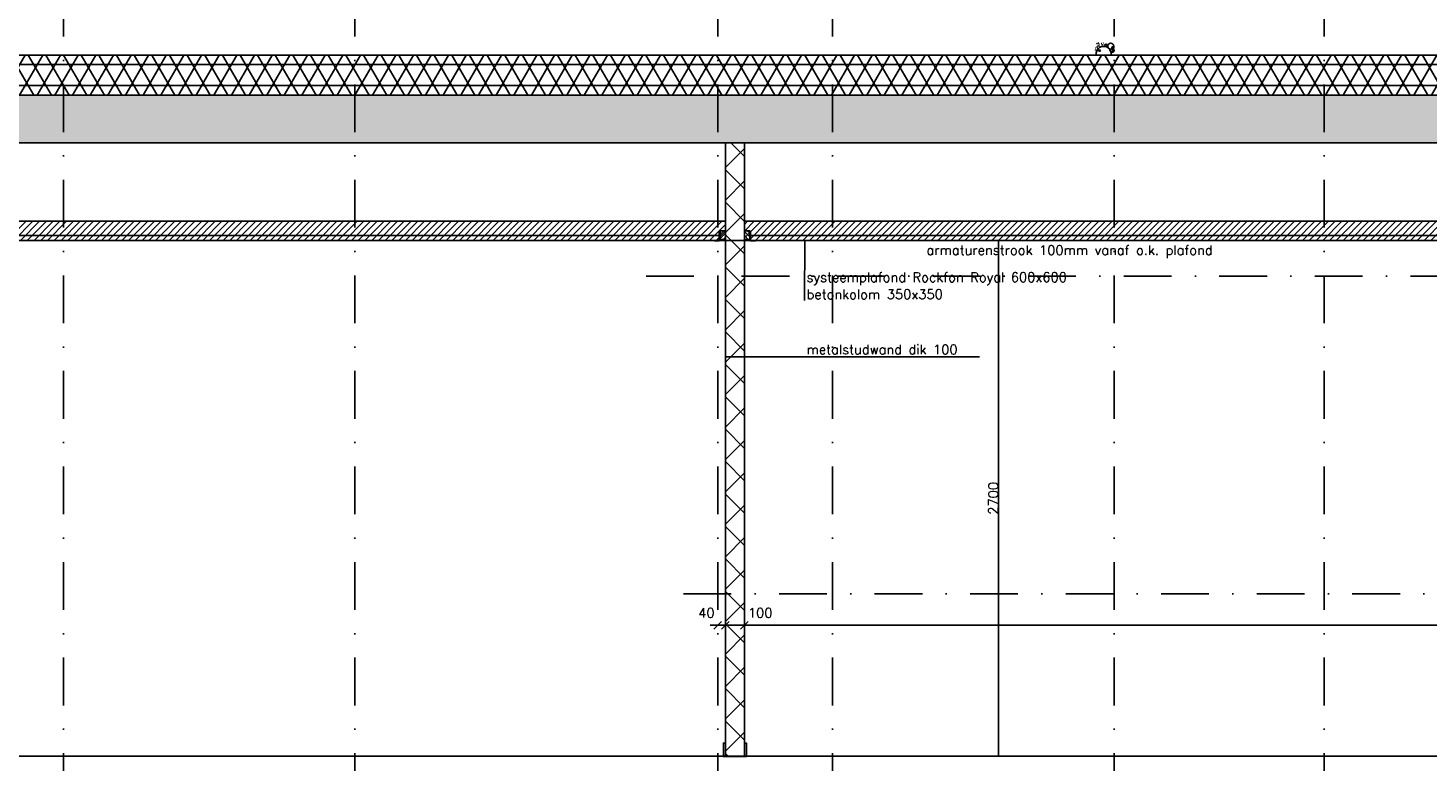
# Model space of a CAD drawing. Extents: x 0 to 297174, y -27731 to 163980.
# Tile 53 of 152: x 156954 to 164282, y 95766 to 99608. Entities that reach past the tile are written whole.
import ezdxf

# ---------------------------------------------------------------- set-up
doc = ezdxf.new("R2010")
doc.units = 0
doc.header["$LTSCALE"] = 5
doc.header["$MEASUREMENT"] = 0
doc.header["$PDMODE"] = 3
doc.header["$PDSIZE"] = 0.1
doc.linetypes.add('DASHDOT', pattern=[1, 0.5, -0.25, 0, -0.25])
doc.linetypes.add('DD1', pattern=[2.66667, 1.66667, -0.5, 0, -0.5])
doc.layers.get('0').update_dxf_attribs({"linetype": 'CONTINUOUS'})
doc.layers.get('DEFPOINTS').update_dxf_attribs({"linetype": 'CONTINUOUS'})
for name, color, linetype in [('A--01A1_ACEER', 1, 'CONTINUOUS'), ('A--A21--_F-23-', 9, 'CONTINUOUS'), ('A--A22--_F123-', 9, 'CONTINUOUS'), ('A--A23--_F--3-', 9, 'CONTINUOUS'), ('A--A25--_F--3-', 9, 'CONTINUOUS'), ('A--L13D3_VLOEREN', 3, 'CONTINUOUS'), ('A--L21--_F-23-', 4, 'CONTINUOUS'), ('A--L22--', 3, 'CONTINUOUS'), ('A--L22--_F--3-', 7, 'CONTINUOUS'), ('A--L22D2_BINNENWAND', 2, 'CONTINUOUS'), ('A--L23--', 7, 'CONTINUOUS'), ('A--L23--_F--3-', 7, 'CONTINUOUS'), ('A--L25--', 7, 'CONTINUOUS'), ('A--L25--_F-23-', 7, 'CONTINUOUS'), ('A--L35-D2-_PLAFONDS', 2, 'CONTINUOUS'), ('A--L35-D4-_PLAFONDS', 4, 'CONTINUOUS'), ('A--L35D1_PLAFONDS', 1, 'CONTINUOUS'), ('A--M$1A-_F123-', 1, 'CONTINUOUS'), ('A--T01A-25_TEKST', 2, 'CONTINUOUS'), ('STRAMIEN', 8, 'DD1'), ('X--LR---_CP', 7, 'CONTINUOUS')]:
    doc.layers.add(name, color=color, linetype=linetype)
doc.styles.add('HIEMSTRA', font='romans.shx')
doc.dimstyles.new('ALFA25', dxfattribs={"dimtxt": 50, "dimasz": 2, "dimexe": 0.3, "dimexo": 0.3, "dimgap": 2, "dimtad": 1, "dimdec": 0, "dimzin": 0, "dimdsep": 46, "dimtxsty": 'HIEMSTRA', "dimblk1": 'OBLIQUE', "dimblk2": 'OBLIQUE', "dimsah": 1, "dimcen": 0.09, "dimdle": 0.3, "dimclrd": 1, "dimclre": 1, "dimclrt": 2, "dimadec": 0, "dimazin": 0, "dimtfac": 0.75, "dimtdec": 4, "dimtix": 1, "dimtmove": 2, "dimatfit": 3, "dimldrblk": 'OBLIQUE', "dimfxl": 0, "dimtvp": 625, "dimtolj": 1, "dimtzin": 0, "dimarcsym": 0})
doc.dimstyles.get("Standard").update_dxf_attribs({"dimscale": 50, "dimtxt": 2.5, "dimasz": 2, "dimexe": 0.3, "dimexo": 0.3, "dimgap": 2, "dimtad": 1, "dimdec": 0, "dimzin": 0, "dimdsep": 46, "dimtxsty": 'HIEMSTRA', "dimblk1": 'OBLIQUE', "dimblk2": 'OBLIQUE', "dimsah": 1, "dimcen": 0.09, "dimdle": 0.3, "dimclrd": 1, "dimclre": 1, "dimclrt": 2, "dimadec": 0, "dimazin": 0, "dimtfac": 1, "dimtdec": 4, "dimtix": 1, "dimtmove": 2, "dimatfit": 3, "dimldrblk": 'OBLIQUE', "dimfxl": 0, "dimtvp": 625, "dimtolj": 1, "dimtzin": 0, "dimarcsym": 0})

# ---------------------------------------------------------------- blocks, each defined once
blk = doc.blocks.new('_OBLIQUE')
at = {"color": 0, "linetype": 'ByBlock'}
blk.add_line((-0.5, -0.5), (0.5, 0.5), dxfattribs=at)
blk = doc.blocks.new('*D101')
at = {"color": 1, "linetype": 'ByBlock'}
for p, q in [((159735.8, 98495.9), (158577.1, 98495.9)), ((158577.4, 95795.6), (158577.4, 98496.2)), ((163914, 95795.9), (158577.1, 95795.9))]:
    blk.add_line(p, q, dxfattribs=at)
at = {"layer": 'DEFPOINTS', "color": 0, "linetype": 'ByBlock'}
for p in [(158577.4, 98495.9), (159736.1, 98495.9), (163914.3, 95795.9)]:
    blk.add_point(p, dxfattribs=at)
at = {"color": 1, "linetype": 'ByBlock', "xscale": 2, "yscale": 2, "zscale": 2}
for p, rotation in [((158577.4, 98495.9), 90), ((158577.4, 95795.9), 270)]:
    blk.add_blockref('_OBLIQUE', p, dxfattribs=dict(at, rotation=rotation))
at = {"color": 2, "linetype": 'ByBlock', "insert": (158550.4, 97145.9), "char_height": 50, "attachment_point": 5, "rotation": 90, "style": 'HIEMSTRA'}
blk.add_mtext('\\A1;2700', dxfattribs=at)
blk = doc.blocks.new('*U1693')
at = {"layer": 'A--L23--_F--3-', "color": 2, "linetype": 'Continuous'}
blk.add_lwpolyline([(0, 0), (0, 20), (16422, 20), (16422, 0)], dxfattribs=at)
blk = doc.blocks.new('*D381')
at = {"layer": 'A--M$1A-_F123-', "color": 1, "lineweight": -2, "ltscale": 10}
for p, q in [((160875.4, 98495.9), (162034.1, 98495.9)), ((162033.8, 95795.6), (162033.8, 98496.2)), ((161796, 95795.9), (162034.1, 95795.9))]:
    blk.add_line(p, q, dxfattribs=at)
at = {"layer": 'DEFPOINTS', "color": 0, "ltscale": 10}
for p in [(160875.1, 98495.9, 0), (162033.8, 98495.9), (161795.7, 95795.9)]:
    blk.add_point(p, dxfattribs=at)
at = {"layer": 'A--M$1A-_F123-', "color": 1, "lineweight": -2, "ltscale": 10, "xscale": 2, "yscale": 2, "zscale": 2}
for p, rotation in [((162033.8, 98495.9), 90), ((162033.8, 95795.9), 270)]:
    blk.add_blockref('_OBLIQUE', p, dxfattribs=dict(at, rotation=rotation))
at = {"layer": 'A--M$1A-_F123-', "color": 2, "ltscale": 10, "insert": (162006.8, 97145.9), "char_height": 50, "attachment_point": 5, "rotation": 90, "style": 'HIEMSTRA'}
blk.add_mtext('\\A1;2700', dxfattribs=at)
blk = doc.blocks.new('*U1637')
at = {"layer": 'A--A22--_F123-', "linetype": 'Continuous'}
h = blk.add_hatch(dxfattribs=at)
h.set_pattern_fill('ALFAKRS', color=256, scale=120, style=0)
h.set_pattern_definition([(45, (-160654.26, -99005.85), (-84.85281, 84.85281), []), (135, (-160654.26, -99005.85), (-84.85281, -84.85281), [])])
h.paths.add_polyline_path([(0, 0), (50, 0), (50, -3211.4), (0, -3211.4), (-50, -3211.4), (-50, 0)])
at = {"layer": 'A--L22--_F--3-', "color": 3, "linetype": 'Continuous'}
for points in [[(0, 0), (-50, 0), (-50, -3211.4), (0, -3211.4)], [(0, 0), (50, 0), (50, -3211.4), (0, -3211.4)]]:
    blk.add_lwpolyline(points, dxfattribs=at)
blk = doc.blocks.new('*D384')
at = {"layer": 'A--M$1A-_F123-', "color": 1, "lineweight": -2, "ltscale": 10}
for p, q in [((169017.3, 96481.9), (160698.3, 96481.9)), ((160704.3, 96484.8), (160704.3, 96475.9)), ((169011.3, 96484.8), (169011.3, 96475.9))]:
    blk.add_line(p, q, dxfattribs=at)
at = {"layer": 'DEFPOINTS', "color": 0, "ltscale": 10}
for p in [(160704.3, 96490.8), (160704.3, 96481.9), (169011.3, 96490.8)]:
    blk.add_point(p, dxfattribs=at)
at = {"layer": 'A--M$1A-_F123-', "color": 1, "lineweight": -2, "ltscale": 10, "xscale": 40, "yscale": 40, "zscale": 40, "rotation": 180}
blk.add_blockref('_OBLIQUE', (160704.3, 96481.9), dxfattribs=at)
at = {"layer": 'A--M$1A-_F123-', "color": 1, "lineweight": -2, "ltscale": 10, "xscale": 40, "yscale": 40, "zscale": 40}
blk.add_blockref('_OBLIQUE', (169011.3, 96481.9), dxfattribs=at)
at = {"layer": 'A--M$1A-_F123-', "color": 2, "ltscale": 10, "insert": (164857.8, 96546.9), "char_height": 50, "attachment_point": 5, "style": 'HIEMSTRA'}
blk.add_mtext('\\A1;8307', dxfattribs=at)
blk = doc.blocks.new('*D385')
at = {"layer": 'A--M$1A-_F123-', "color": 1, "lineweight": -2}
blk.add_line((160710.3, 96481.9), (160598.3, 96481.9), dxfattribs=at)
at = {"layer": 'DEFPOINTS', "color": 0}
for p in [(160604.3, 96481.9), (160604.3, 96481.9), (160704.3, 96481.9)]:
    blk.add_point(p, dxfattribs=at)
at = {"layer": 'A--M$1A-_F123-', "color": 1, "lineweight": -2, "xscale": 40, "yscale": 40, "zscale": 40, "rotation": 180}
blk.add_blockref('_OBLIQUE', (160604.3, 96481.9), dxfattribs=at)
at = {"layer": 'A--M$1A-_F123-', "color": 1, "lineweight": -2, "xscale": 40, "yscale": 40, "zscale": 40}
blk.add_blockref('_OBLIQUE', (160704.3, 96481.9), dxfattribs=at)
at = {"layer": 'A--M$1A-_F123-', "color": 2, "insert": (160786.6, 96546.9), "char_height": 50, "attachment_point": 5, "style": 'HIEMSTRA'}
blk.add_mtext('\\A1;100', dxfattribs=at)
blk = doc.blocks.new('*D386')
at = {"layer": 'A--M$1A-_F123-', "color": 1, "lineweight": -2}
for p, q in [((160564.3, 96481.9), (160524.3, 96481.9)), ((160604.3, 96481.9), (160564.3, 96481.9)), ((160604.3, 96481.9), (160644.3, 96481.9))]:
    blk.add_line(p, q, dxfattribs=at)
at = {"layer": 'DEFPOINTS', "color": 0}
for p in [(160564.3, 96481.9), (160564.3, 96481.9), (160604.3, 96481.9)]:
    blk.add_point(p, dxfattribs=at)
at = {"layer": 'A--M$1A-_F123-', "color": 1, "lineweight": -2, "xscale": 40, "yscale": 40, "zscale": 40}
blk.add_blockref('_OBLIQUE', (160564.3, 96481.9), dxfattribs=at)
at = {"layer": 'A--M$1A-_F123-', "color": 1, "lineweight": -2, "xscale": 40, "yscale": 40, "zscale": 40, "rotation": 180}
blk.add_blockref('_OBLIQUE', (160604.3, 96481.9), dxfattribs=at)
at = {"layer": 'A--M$1A-_F123-', "color": 2, "insert": (160505.1, 96546.9), "char_height": 50, "attachment_point": 5, "style": 'HIEMSTRA'}
blk.add_mtext('\\A1;40', dxfattribs=at)
blk = doc.blocks.new('Q020259-')
at = {"layer": 'A--A25--_F--3-'}
h = blk.add_hatch(dxfattribs=at)
h.set_pattern_fill('ALFALINE', color=256, scale=15, style=0, pattern_type=2)
h.set_pattern_definition([(45, (0, 0), (-10.6066, 10.6066), [])])
h.paths.add_polyline_path([(0, 0), (0, 46), (28, 46), (28, 0)])
at = {"layer": 'A--L25--_F-23-', "color": 2, "linetype": 'Continuous'}
blk.add_lwpolyline([(0, 0), (0, 46), (28, 46), (28, 0)], close=True, dxfattribs=at)
at = {"layer": 'X--LR---_CP'}
for p in [(0, 0), (0, 0), (28, 0)]:
    blk.add_point(p, dxfattribs=at)

msp = doc.modelspace()

# ---------------------------------------------------------------- hatches: boundary and pattern name
at = {"layer": 'A--01A1_ACEER', "linetype": 'Continuous'}
h = msp.add_hatch(dxfattribs=at)
h.set_pattern_fill('ANSI31', color=256, scale=200, style=0)
h.set_pattern_definition([(45, (-67.804, 3350), (-17.6776695, 17.6776695), [])])
h.paths.add_polyline_path([(160604.3, 98495.9), (152946.5, 98495.9), (152946.5, 98595.9), (160604.3, 98595.9)])
h = msp.add_hatch(dxfattribs=at)
h.set_pattern_fill('ANSI31', color=256, scale=200, style=0)
h.set_pattern_definition([(45, (2860.006, 3350), (-17.6776695, 17.6776695), [])])
h.paths.add_polyline_path([(168804.1, 98495.9), (160704.3, 98495.9), (160704.3, 98595.9), (168804.1, 98595.9)])
at = {"layer": 'A--A21--_F-23-'}
h = msp.add_hatch(dxfattribs=at)
h.set_pattern_fill('ALFAISO', color=256, scale=80, style=0)
h.set_pattern_definition([(60, (0, -40), (-69.282032, 40), []), (120, (0, -40), (-69.282032, -40), [])])
h.paths.add_polyline_path([(152664.2, 99465.9), (169086.5, 99465.9), (169086.5, 99255.9), (152664.2, 99255.9)])
at = {"layer": 'A--A23--_F--3-'}
h = msp.add_hatch(dxfattribs=at)
h.set_pattern_fill('ALFABET', color=256, scale=20, angle=1, style=0, pattern_type=2)
h.set_pattern_definition([(46, (77198.45, 3500), (-86.32078, 83.359), []), (51, (77198.45, 3500), (143.64922, -10.04493), [15, -165]), (356, (77198.45, 3500), (-30.37155, 149.9312), [12, -132]), (101.4514, (77210.42, 3499.16), (113.27778, 139.88618), [12.74804, -140.22842]), (47.1842, (77197.75, 3540), (213.99344, -29.37358), [22.5, -247.5]), (97.6356, (77215.59, 3537.55), (183.50393, 198.05632), [19.12206, -210.3426]), (352.1842, (77197.75, 3540), (183.50378, 198.05647), [18, -198]), (22, (77217.93, 3530.34), (120.76856, -78.42802), [15, -165]), (327, (77217.93, 3530.34), (46.12453, 145.8572), [12, -132]), (72.4514, (77227.99, 3523.81), (166.89315, 67.42906), [12.74804, -140.22842]), (38.5, (77198.453, 3500), (1.26964, 66.611074), [0, -130.4, 0, -134, 0, -132.5]), (8.5, (77198.45, 3500), (51.229207, 79.788568), [0, -76.4, 0, -127.4, 0, -50.5]), (328.5, (77153.86, 3499.22), (106.826954, -2.64699), [0, -50, 0, -156, 0, -207]), (318.5, (77133.86, 3498.87), (116.270055, 22.05355), [0, -65, 0, -103.6, 0, -147]), (318.5, (77133.86, 3498.87), (116.270055, 22.05355), [0, -65, 0, -103.6, 0, -147])])
h.paths.add_polyline_path([(152564.2, 99005.9), (169186.3, 99005.8), (169186.3, 99255.8), (152564.2, 99255.9)])

# ---------------------------------------------------------------- linework, layer by layer
for centre, radius in [((162549.8, 99525.8), 0.331), ((162557.2, 99528.7), 0.331), ((162557.5, 99528.2), 0.331), ((162560.4, 99523.5), 0.331), ((162560.7, 99523.7), 0.331), ((162573.6, 99526.9), 0.331), ((162573.9, 99526.4), 0.331), ((162583.3, 99528.8), 0.331), ((162596.9, 99516.5), 5.94), ((162621.9, 99512.6), 15.8), ((162541.6, 99492.4), 0.331), ((162542.2, 99503.5), 0.331), ((162550.4, 99509.4), 0.331), ((162551, 99504.7), 0.331), ((162551.6, 99503.8), 0.331), ((162554.5, 99489.7), 0.331), ((162555.1, 99514.7), 0.331), ((162559.3, 99489.1), 0.331), ((162563.2, 99489.6), 3.96), ((162559.8, 99513.5), 0.331), ((162560.1, 99513.7), 0.331), ((162576.3, 99520), 0.331), ((162581, 99520), 0.331), ((162592, 99520.1), 0.331), ((162625.5, 99491.2), 7.91), ((162629.6, 99490.1), 9.89), ((162621, 99495.2), 0.331), ((162633.2, 99504.9), 5.32), ((162630.5, 99502.3), 0.331), ((162630.5, 99502.3), 0.331), ((162630.5, 99502.3), 0.331), ((162630.5, 99502.3), 0.331), ((162632.8, 99494.6), 0.331), ((162632.8, 99494.6), 0.331), ((162632.8, 99494.6), 0.331), ((162632.8, 99494.6), 0.331), ((162633.2, 99504.9), 0.331), ((162633.2, 99504.9), 0.331), ((162638.3, 99485.6), 0.331)]:
    msp.add_circle(centre, radius)
msp.add_arc((162584.4, 99471.7), 40, 351.59314, 188.40686)
at = {"layer": 'A--01A1_ACEER', "ltscale": 10}
msp.add_line((162632.5, 99465.9), (204168.1, 99465.9), dxfattribs=at)
at = {"layer": 'A--L13D3_VLOEREN'}
msp.add_lwpolyline([(152664.2, 99465.9), (169086.5, 99465.9), (169086.5, 99255.9), (152664.2, 99255.9)], close=True, dxfattribs=at)
for points in [[(152664.2, 99415.9), (169086.5, 99415.9)], [(152664.2, 99305.9), (169086.5, 99305.9)]]:
    msp.add_lwpolyline(points, dxfattribs=at)
at = {"layer": 'A--L21--_F-23-', "linetype": 'Continuous'}
msp.add_lwpolyline([(152564.2, 99005.9), (169186.3, 99005.8), (169186.3, 99255.8), (152564.2, 99255.9)], close=True, dxfattribs=at)
at = {"layer": 'A--L22D2_BINNENWAND'}
for points in [[(160604.3, 95794.5), (160594.3, 95794.5), (160594.3, 95864.5), (160604.3, 95864.5)], [(160704.3, 95794.5), (160714.3, 95794.5), (160714.3, 95864.5), (160704.3, 95864.5)]]:
    msp.add_lwpolyline(points, close=True, dxfattribs=at)
at = {"layer": 'A--L35-D2-_PLAFONDS'}
for points in [[(160572.1, 98520.9), (152946.5, 98520.9), (152946.5, 98495.9), (160572.1, 98495.9)], [(168804.1, 98520.9), (160736.5, 98520.9)], [(160736.5, 98495.9), (168804.1, 98495.9)]]:
    msp.add_lwpolyline(points, dxfattribs=at)
at = {"layer": 'A--L35-D4-_PLAFONDS'}
for p, q in [((160572.1, 98493.9), (160572.1, 98543.9)), ((160736.5, 98493.9), (160736.5, 98543.9)), ((160547.1, 98493.9), (160572.1, 98493.9)), ((160761.5, 98493.9), (160736.5, 98493.9))]:
    msp.add_line(p, q, dxfattribs=at)
at = {"layer": 'A--L35D1_PLAFONDS', "linetype": 'Continuous'}
for points in [[(160604.3, 98495.9), (152946.5, 98495.9), (152946.5, 98595.9), (160604.3, 98595.9)], [(168804.1, 98495.9), (160704.3, 98495.9), (160704.3, 98595.9), (168804.1, 98595.9)]]:
    msp.add_lwpolyline(points, close=True, dxfattribs=at)
at = {"layer": 'A--T01A-25_TEKST'}
for p, q in [((161019.2, 98182.1), (161019.7, 98495.9, 0)), ((161934.9, 97886.4), (160604.3, 97886.4))]:
    msp.add_line(p, q, dxfattribs=at)
at = {"layer": 'STRAMIEN', "linetype": 'DASHDOT', "ltscale": 100}
for p, q in [((157139.3, 110315), (157139.3, 90172.2)), ((158664.3, 110315), (158664.3, 90754.3)), ((160564.3, 110315), (160564.3, 90754.3)), ((161164.3, 110315), (161164.3, 90754.3)), ((162639.3, 110315), (162639.3, 90172.2)), ((163739.3, 110315), (163739.3, 90172.2)), ((171730.5, 98495.9, -0.1), (149883, 98495.9)), ((160189.2, 98307.9), (171205.8, 98307.9)), ((160385.3, 96645.9, 0), (171436.3, 96645.9, 0)), ((171730.5, 95795.9, -0.1), (149883, 95795.9))]:
    msp.add_line(p, q, dxfattribs=at)
at = {"layer": 'STRAMIEN', "linetype": 'DASHDOT'}
msp.add_line((171722.7, 99255.9), (150148.7, 99255.9), dxfattribs=at)

# ---------------------------------------------------------------- block references
at = {"layer": 'A--L22--'}
msp.add_blockref('*U1637', (160654.3, 99005.9), dxfattribs=at)
at = {"layer": 'A--L23--'}
msp.add_blockref('*U1693', (152664.3, 95775.9), dxfattribs=at)
at = {"layer": 'A--L25--'}
msp.add_blockref('Q020259-', (160576.3, 98500.9), dxfattribs=at)
at = {"layer": 'A--L25--', "xscale": -1}
msp.add_blockref('Q020259-', (160732.2, 98500.9), dxfattribs=at)

# ---------------------------------------------------------------- texts
at = {"layer": 'A--01A1_ACEER', "linetype": 'Continuous', "style": 'HIEMSTRA'}
msp.add_text('armaturenstrook 100mm vanaf o.k. plafond', height=50, dxfattribs=at).set_placement((161657, 98420.1))
at = {"layer": 'A--T01A-25_TEKST', "style": 'HIEMSTRA'}
for s, p in [('systeemplafond Rockfon Royal 600x600', (161029.2, 98278.2)), ('betonkolom 350x350', (161029.2, 98189)), ('metalstudwand dik 100', (161029.2, 97899.8))]:
    msp.add_text(s, height=50, dxfattribs=at).set_placement(p)

# ---------------------------------------------------------------- dimensions: what is measured, and where the dimension line sits
at = {"layer": 'A--M$1A-_F123-'}
dim = msp.add_linear_dim(base=(154444.7, 98495.9), p1=(159781.6, 95795.9), p2=(155603.5, 98495.9), angle=270, dimstyle='ALFA25', dxfattribs=at)
dim.commit()
dim.dimension.update_dxf_attribs({"geometry": '*D101', "text_midpoint": (154417.7, 97145.9), "insert": (-4132.7, 0)})
dim = msp.add_linear_dim(base=(162033.8, 98495.9), p1=(161795.7, 95795.9), p2=(160875.1, 98495.9, 0), angle=90, dimstyle='ALFA25', dxfattribs=at)
dim.commit()
dim.dimension.update_dxf_attribs({"geometry": '*D381', "text_midpoint": (162006.8, 97145.9)})
for base, p1, p2, picture, middle in [((160564.3, 96481.9), (160604.3, 96481.9), (160564.3, 96481.9), '*D386', (160505.1, 96546.9)), ((160604.3, 96481.9), (160704.3, 96481.9), (160604.3, 96481.9), '*D385', (160786.6, 96546.9))]:
    dim = msp.add_linear_dim(base=base, p1=p1, p2=p2, dimstyle='Standard', override={"dimscale": 20}, dxfattribs=at)
    dim.commit()
    dim.dimension.update_dxf_attribs({"geometry": picture, "text_midpoint": middle, "dimtype": 160})
dim = msp.add_linear_dim(base=(160704.3, 96481.9), p1=(169011.3, 96490.8), p2=(160704.3, 96490.8), dimstyle='Standard', override={"dimscale": 20}, dxfattribs=at)
dim.commit()
dim.dimension.update_dxf_attribs({"geometry": '*D384', "text_midpoint": (164857.8, 96546.9)})

doc.saveas('drawing.dxf')
